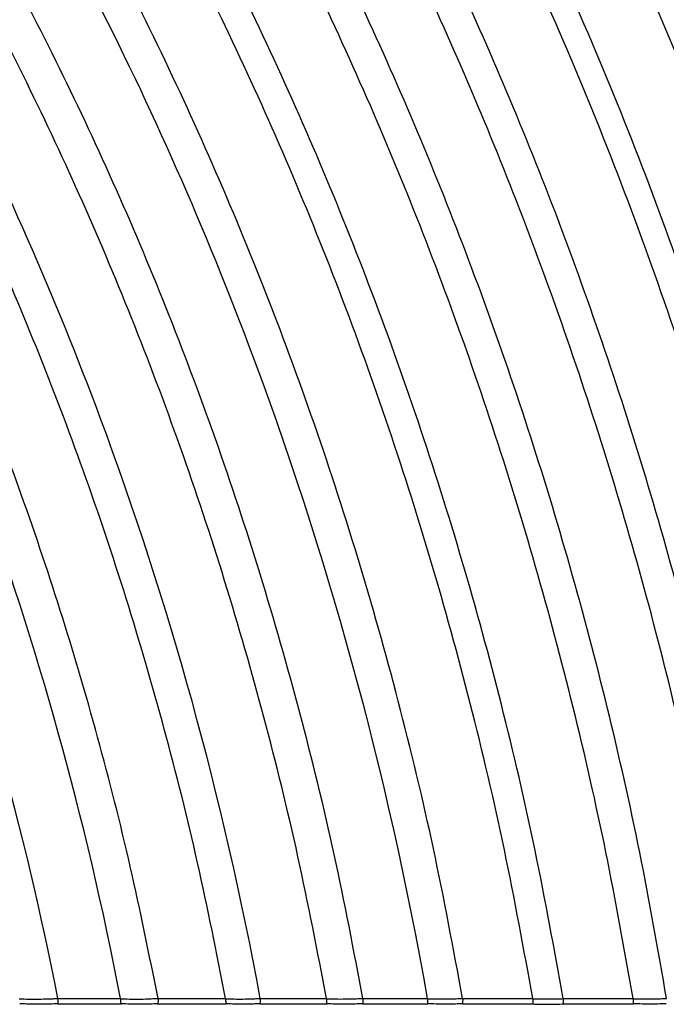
# Model space of a CAD drawing. Header units: millimetres. Extents: x 105 to 2940, y 116 to 1558.
# Tile 20 of 33: x 1594 to 1714, y 116 to 299. Entities that reach past the tile are written whole.
import ezdxf

# ---------------------------------------------------------------- set-up
doc = ezdxf.new("R2010")
doc.units = ezdxf.units.MM
doc.layers.add('FORMAT', color=7, linetype='Continuous')
doc.styles.add('SLDTEXTSTYLE0', font='TXT', dxfattribs={"width": 0.605})
doc.dimstyles.new('SLDDIMSTYLE0', dxfattribs={"dimtxt": 3.081982, "dimasz": 2, "dimexe": 0, "dimexo": 0.0625, "dimgap": 0.770496, "dimtad": 1, "dimdec": 0, "dimrnd": 1e-09, "dimzin": 12, "dimdsep": 46, "dimtxsty": 'SLDTEXTSTYLE0', "dimsah": 1, "dimcen": 0.09, "dimadec": 0, "dimazin": 3, "dimtfac": 1, "dimtofl": 0, "dimtmove": 0, "dimatfit": 3, "dimfxl": 0, "dimfrac": 2, "dimtolj": 1, "dimtzin": 12, "dimarcsym": 0})

# ---------------------------------------------------------------- blocks, each defined once
blk = doc.blocks.new('_D_6')
at = {"layer": 'FORMAT'}
for p, q in [((1677.08, 650.44), (2159.9, 650.44)), ((2158.91, 650.44), (2158.91, 116.91)), ((2045.75, 116.91), (2159.9, 116.91))]:
    blk.add_line(p, q, dxfattribs=at)
for points in [[(2158.91, 650.44), (2158.41, 648.44), (2159.41, 648.44)], [(2158.91, 116.91), (2159.41, 118.91), (2158.41, 118.91)]]:
    blk.add_solid(points, dxfattribs=at)
at = {"layer": 'FORMAT', "insert": (2154.82, 380.15), "char_height": 3.175, "attachment_point": 1, "rotation": 90, "style": 'SLDTEXTSTYLE0'}
blk.add_mtext('534', dxfattribs=at)

msp = doc.modelspace()

# ---------------------------------------------------------------- linework, layer by layer
at = {"color": 7, "linetype": 'Continuous', "lineweight": 25}
for p, q in [((1601.214, 115.91), (1612.995, 115.91)), ((1601.282, 116.942), (1601.285, 116.91)), ((1601.285, 116.91), (1612.923, 116.91)), ((1612.923, 116.91), (1612.926, 116.87)), ((1619.801, 115.91), (1632.49, 115.91)), ((1619.867, 116.94), (1619.87, 116.91)), ((1619.87, 116.91), (1632.42, 116.91)), ((1632.42, 116.91), (1632.423, 116.872)), ((1638.783, 115.91), (1651.213, 115.91)), ((1638.847, 116.938), (1638.85, 116.91)), ((1638.85, 116.91), (1651.151, 116.91)), ((1651.151, 116.91), (1651.153, 116.877)), ((1657.847, 115.91), (1669.948, 115.91)), ((1657.904, 116.935), (1657.907, 116.91)), ((1657.907, 116.91), (1669.889, 116.91)), ((1669.889, 116.91), (1669.891, 116.88)), ((1676.358, 115.91), (1689.497, 115.91)), ((1676.413, 116.933), (1676.416, 116.91)), ((1676.416, 116.91), (1689.438, 116.91)), ((1689.438, 116.91), (1689.44, 116.881)), ((1695.011, 115.91), (1708.097, 115.91)), ((1695.067, 116.932), (1695.069, 116.91)), ((1695.069, 116.91), (1708.045, 116.91)), ((1708.045, 116.91), (1708.047, 116.885))]:
    msp.add_line(p, q, dxfattribs=at)
at = {"color": 7, "linetype": 'Continuous', "lineweight": 25, "flags": 128}
for points in [[(1651.153, 116.877), (1651.156, 116.877), (1651.156, 116.877)], [(1689.44, 116.881), (1689.443, 116.88), (1689.443, 116.88)]]:
    msp.add_lwpolyline(points, dxfattribs=at)
at = {"color": 7, "linetype": 'Continuous', "lineweight": 25}
for points, knots in [([(1601.282, 116.942), (1595.09, 148.616), (1573.726, 224.602), (1528.374, 313.489), (1473.467, 385.324), (1423.727, 434.477), (1386.343, 462.538), (1366.299, 475.435), (1364.197, 476.765)], [0.54134414, 0.54134414, 0.54134414, 0.54134414, 0.5625, 0.59375, 0.6125, 0.63125, 0.65, 0.65219388, 0.65219388, 0.65219388, 0.65219388]), ([(1612.923, 116.91), (1606.507, 150.385), (1584.45, 229.033), (1537.55, 320.506), (1481.385, 393.699), (1433.357, 440.985), (1400.434, 466.229), (1385.273, 476.605)], [0.54058815, 0.54058815, 0.54058815, 0.54058815, 0.5625, 0.59375, 0.6125, 0.63125, 0.64683388, 0.64683388, 0.64683388, 0.64683388]), ([(1619.867, 116.94), (1618.219, 125.115), (1614.938, 141.392), (1608.822, 165.411), (1601.908, 188.929), (1594.156, 211.861), (1585.676, 234.026), (1576.519, 255.401), (1566.738, 275.985), (1556.308, 295.904), (1544.574, 316.348), (1531.42, 337.177), (1516.744, 358.223), (1501.37, 378.255), (1485.371, 397.241), (1468.809, 415.152), (1451.653, 432.091), (1433.935, 448.024), (1415.766, 463.016), (1403.217, 472.21), (1397, 476.765)], [0, 0, 0, 0, 0.0576821, 0.1148437, 0.1713901, 0.2272219, 0.2822499, 0.335514, 0.3880412, 0.4398649, 0.4910148, 0.5510633, 0.6102173, 0.6684423, 0.725686, 0.7819087, 0.8371322, 0.8924069, 0.9466949, 1, 1, 1, 1]), ([(1632.42, 116.91), (1630.754, 125.335), (1627.436, 142.112), (1621.211, 166.874), (1614.153, 191.127), (1606.22, 214.779), (1597.528, 237.643), (1588.127, 259.69), (1578.075, 280.92), (1567.345, 301.46), (1555.264, 322.539), (1541.712, 344.013), (1526.579, 365.707), (1510.717, 386.354), (1494.2, 405.919), (1477.095, 424.369), (1460.905, 440.299), (1445.845, 453.956), (1432.116, 465.636), (1422.701, 472.972), (1418.025, 476.616)], [0, 0, 0, 0, 0.0601534, 0.1197811, 0.1787821, 0.2370507, 0.2944871, 0.3500789, 0.4048992, 0.4589851, 0.5123692, 0.5750451, 0.6367961, 0.6975881, 0.7573656, 0.8160859, 0.8737701, 0.9164028, 0.9584782, 1, 1, 1, 1]), ([(1638.847, 116.938), (1631.963, 154.394), (1608.365, 238.947), (1558.015, 336.157), (1499.043, 412.378), (1458.026, 452.453), (1433.831, 472.312), (1428.178, 476.765)], [0.539021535, 0.539021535, 0.539021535, 0.539021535, 0.5625, 0.59375, 0.6125, 0.63125, 0.636906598, 0.636906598, 0.636906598, 0.636906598]), ([(1651.151, 116.91), (1649.457, 125.707), (1646.084, 143.227), (1639.7, 169.094), (1632.431, 194.438), (1624.23, 219.164), (1615.221, 243.068), (1605.458, 266.117), (1595.001, 288.307), (1583.825, 309.773), (1571.228, 331.799), (1557.08, 354.233), (1541.266, 376.893), (1524.676, 398.456), (1507.386, 418.881), (1489.472, 438.141), (1473.342, 453.915), (1459.359, 466.656), (1451.501, 473.321), (1447.593, 476.636)], [0, 0, 0, 0, 0.0637132, 0.126896, 0.1894383, 0.251225, 0.3121419, 0.3710975, 0.4292316, 0.4865861, 0.543199, 0.6096722, 0.6751777, 0.7396826, 0.8031271, 0.8654634, 0.9267119, 0.9635498, 1, 1, 1, 1]), ([(1657.904, 116.935), (1656.201, 125.865), (1652.809, 143.652), (1646.368, 169.915), (1639.022, 195.652), (1630.725, 220.763), (1621.602, 245.04), (1611.709, 268.45), (1601.107, 290.985), (1589.77, 312.784), (1577.655, 333.98), (1564.781, 354.552), (1551.17, 374.471), (1536.959, 393.58), (1522.197, 411.852), (1506.938, 429.266), (1491.212, 445.787), (1474.911, 461.685), (1463.525, 471.697), (1457.762, 476.765)], [0, 0, 0, 0, 0.0649504, 0.1293696, 0.1931445, 0.2561561, 0.3182858, 0.3784139, 0.4377029, 0.4961967, 0.5539348, 0.6121084, 0.6695603, 0.7262787, 0.7822266, 0.8373639, 0.8916725, 0.9451727, 1, 1, 1, 1]), ([(1669.889, 116.91), (1662.495, 159.154), (1637.051, 250.818), (1582.536, 354.911), (1523.942, 429.966), (1490.758, 463.158), (1475.795, 476.646)], [0.53729016, 0.53729016, 0.53729016, 0.53729016, 0.5625, 0.59375, 0.6125, 0.627123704, 0.627123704, 0.627123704, 0.627123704]), ([(1676.413, 116.933), (1674.685, 126.229), (1671.243, 144.749), (1664.649, 172.103), (1657.098, 198.918), (1648.538, 225.09), (1639.105, 250.397), (1628.856, 274.798), (1617.855, 298.285), (1606.079, 321.001), (1593.48, 343.085), (1580.079, 364.515), (1565.9, 385.263), (1551.084, 405.164), (1535.684, 424.191), (1519.754, 442.316), (1503.339, 459.519), (1491.677, 470.798), (1485.586, 476.432), (1485.226, 476.765)], [0, 0, 0, 0, 0.0683841, 0.1362363, 0.2034342, 0.2698494, 0.3353509, 0.3987391, 0.4612388, 0.5228994, 0.5837654, 0.6450955, 0.7056736, 0.7654907, 0.8245074, 0.8826809, 0.93999, 0.9964552, 1, 1, 1, 1]), ([(1689.438, 116.91), (1687.758, 126.13), (1684.411, 144.505), (1678.007, 171.667), (1670.67, 198.326), (1662.353, 224.384), (1653.185, 249.62), (1643.219, 273.989), (1632.52, 297.476), (1621.062, 320.223), (1608.798, 342.371), (1595.744, 363.901), (1581.923, 384.787), (1567.464, 404.868), (1552.422, 424.126), (1536.829, 442.516), (1520.792, 460.077), (1509.611, 471.152), (1504.06, 476.65)], [0, 0, 0, 0, 0.0683219, 0.1361533, 0.203379, 0.2698779, 0.3355244, 0.3990866, 0.4617776, 0.5236465, 0.5847377, 0.6463156, 0.7071633, 0.7672944, 0.826678, 0.8852748, 0.9430477, 1, 1, 1, 1]), ([(1695.067, 116.932), (1693.409, 126.113), (1690.104, 144.41), (1683.784, 171.466), (1676.545, 198.036), (1668.337, 224.023), (1659.29, 249.207), (1649.456, 273.541), (1638.895, 297.009), (1627.584, 319.751), (1615.475, 341.909), (1602.584, 363.463), (1588.931, 384.392), (1574.642, 404.534), (1559.769, 423.872), (1544.344, 442.365), (1528.472, 460.049), (1517.4, 471.219), (1511.903, 476.765)], [0, 0, 0, 0, 0.0681907, 0.1359091, 0.203043, 0.2694748, 0.3350822, 0.3986242, 0.4613041, 0.5231703, 0.5842673, 0.6458597, 0.7067311, 0.766903, 0.8263509, 0.885037, 0.9429227, 1, 1, 1, 1]), ([(1708.045, 116.91), (1706.437, 125.993), (1703.231, 144.103), (1697.107, 170.903), (1690.093, 197.252), (1682.141, 223.059), (1673.374, 248.107), (1663.842, 272.347), (1653.603, 295.755), (1642.633, 318.471), (1630.236, 341.86), (1616.274, 365.783), (1600.613, 390.076), (1584.123, 413.35), (1566.846, 435.556), (1548.936, 456.735), (1536.32, 470.057), (1530.061, 476.667)], [0, 0, 0, 0, 0.067895, 0.1353609, 0.2022894, 0.2685702, 0.3340886, 0.3975922, 0.4602538, 0.5221205, 0.5832362, 0.6550672, 0.7259508, 0.7959264, 0.8649632, 0.9330048, 1, 1, 1, 1]), ([(1714.269, 116.929), (1712.682, 125.973), (1709.518, 144.006), (1703.479, 170.704), (1696.562, 196.966), (1688.719, 222.702), (1680.071, 247.699), (1670.669, 271.906), (1660.568, 295.297), (1649.744, 318.009), (1637.509, 341.409), (1623.728, 365.362), (1608.264, 389.706), (1591.974, 413.056), (1574.897, 435.364), (1557.185, 456.672), (1544.702, 470.101), (1538.508, 476.765)], [0, 0, 0, 0, 0.0677609, 0.1351155, 0.2019531, 0.2681666, 0.3336448, 0.3971334, 0.4597896, 0.5216591, 0.5827853, 0.6546391, 0.7255563, 0.7955834, 0.8647021, 0.9328592, 1, 1, 1, 1]), ([(1726.633, 116.91), (1725.089, 125.871), (1722.009, 143.746), (1716.139, 170.23), (1709.414, 196.308), (1701.789, 221.894), (1693.379, 246.777), (1684.234, 270.907), (1674.406, 294.252), (1663.872, 316.945), (1651.961, 340.354), (1638.539, 364.35), (1623.47, 388.779), (1607.582, 412.258), (1590.912, 434.747), (1573.599, 456.288), (1561.389, 469.912), (1555.327, 476.676)], [0, 0, 0, 0, 0.0674954, 0.1346359, 0.2012984, 0.2673818, 0.3327809, 0.3962431, 0.4588952, 0.5207757, 0.5819276, 0.6538306, 0.7248174, 0.7949408, 0.8642106, 0.9325814, 1, 1, 1, 1]), ([(1732.649, 116.928), (1731.124, 125.855), (1728.081, 143.664), (1722.285, 170.06), (1715.645, 196.064), (1708.115, 221.59), (1699.809, 246.43), (1690.777, 270.533), (1681.068, 293.865), (1670.661, 316.557), (1658.892, 339.978), (1645.626, 364), (1630.731, 388.475), (1615.02, 412.018), (1598.527, 434.592), (1581.392, 456.242), (1569.301, 469.955), (1563.297, 476.765)], [0, 0, 0, 0, 0.0673723, 0.1344167, 0.2010003, 0.2670249, 0.332388, 0.3958388, 0.4584916, 0.5203796, 0.5815455, 0.6534733, 0.7244937, 0.7946607, 0.8639956, 0.9324591, 1, 1, 1, 1]), ([(1746.191, 116.91), (1744.525, 126.778), (1741.2, 146.468), (1734.737, 175.623), (1727.262, 204.309), (1718.727, 232.412), (1709.213, 259.851), (1698.76, 286.552), (1687.413, 312.469), (1675.026, 337.976), (1661.584, 363.033), (1647.08, 387.592), (1631.772, 411.26), (1615.686, 434.005), (1598.956, 455.873), (1587.142, 469.77), (1581.273, 476.675)], [0, 0, 0, 0, 0.0748717, 0.1493877, 0.22335, 0.2966281, 0.3690862, 0.4405914, 0.511115, 0.5807165, 0.6527055, 0.7238057, 0.7940712, 0.8635426, 0.932201, 1, 1, 1, 1]), ([(1751.007, 116.928), (1749.356, 126.769), (1746.061, 146.409), (1739.659, 175.497), (1732.255, 204.13), (1723.799, 232.193), (1714.372, 259.606), (1704.014, 286.295), (1692.77, 312.212), (1680.491, 337.73), (1667.167, 362.809), (1652.787, 387.403), (1637.607, 411.118), (1621.651, 433.924), (1605.05, 455.868), (1593.325, 469.828), (1587.498, 476.765)], [0, 0, 0, 0, 0.07476919, 0.14921077, 0.2231142, 0.29635162, 0.36879008, 0.44029653, 0.51082965, 0.58044644, 0.6524573, 0.72358525, 0.79388454, 0.86339902, 0.93211906, 1, 1, 1, 1]), ([(1764.732, 116.91), (1763.125, 126.668), (1759.917, 146.152), (1753.694, 175.035), (1746.493, 203.499), (1738.268, 231.429), (1729.094, 258.75), (1719.012, 285.387), (1708.063, 311.288), (1696.103, 336.821), (1683.12, 361.946), (1669.101, 386.62), (1654.294, 410.449), (1638.72, 433.409), (1622.5, 455.547), (1611.036, 469.67), (1605.336, 476.691)], [0, 0, 0, 0, 0.0744754, 0.1487088, 0.2224473, 0.2955701, 0.3679515, 0.4394627, 0.5100286, 0.5796939, 0.6517715, 0.7229822, 0.7933798, 0.863013, 0.9318984, 1, 1, 1, 1]), ([(1770.35, 116.925), (1769.409, 123.089), (1768.393, 129.258), (1758.256, 186.594), (1727.461, 294.449), (1668.461, 403.838), (1624.551, 462.048), (1612.486, 476.765)], [0.53262912, 0.53262912, 0.53262912, 0.53262912, 0.535842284, 0.535842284, 0.5625, 0.59375, 0.604988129, 0.604988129, 0.604988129, 0.604988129]), ([(1783.26, 116.91), (1781.708, 126.566), (1778.606, 145.863), (1772.606, 174.499), (1765.656, 202.762), (1757.715, 230.536), (1748.854, 257.75), (1739.112, 284.329), (1728.526, 310.219), (1716.958, 335.779), (1704.395, 360.971), (1690.822, 385.751), (1676.478, 409.728), (1661.377, 432.879), (1645.635, 455.255), (1634.498, 469.576), (1628.959, 476.699)], [0, 0, 0, 0, 0.0740925, 0.1480679, 0.2216006, 0.2945785, 0.3668849, 0.4383992, 0.5090184, 0.578756, 0.6509282, 0.7222519, 0.792781, 0.8625645, 0.9316414, 1, 1, 1, 1]), ([(1788.719, 116.924), (1787.182, 126.553), (1784.109, 145.801), (1778.17, 174.374), (1771.288, 202.587), (1763.424, 230.322), (1754.647, 257.51), (1744.996, 284.077), (1734.509, 309.967), (1723.047, 335.54), (1710.597, 360.753), (1697.145, 385.567), (1682.926, 409.587), (1667.953, 432.794), (1652.341, 455.238), (1641.294, 469.613), (1635.799, 476.765)], [0, 0, 0, 0, 0.0739832, 0.1478875, 0.2213633, 0.2943009, 0.3665855, 0.4380995, 0.5087355, 0.5784953, 0.650696, 0.722053, 0.7926202, 0.8624466, 0.9315739, 1, 1, 1, 1]), ([(1802.992, 116.91), (1801.679, 125.874), (1800.212, 134.849), (1788.989, 197.053), (1756.532, 309.295), (1699.44, 414.316), (1660.089, 468.328), (1653.717, 476.695)], [0.53134913, 0.53134913, 0.53134913, 0.53134913, 0.535842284, 0.535842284, 0.5625, 0.59375, 0.599629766, 0.599629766, 0.599629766, 0.599629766]), ([(1806.902, 116.924), (1805.414, 126.462), (1802.436, 145.545), (1796.696, 173.9), (1790.037, 201.938), (1782.426, 229.536), (1773.927, 256.628), (1764.575, 283.145), (1754.412, 309.027), (1743.297, 334.628), (1731.219, 359.903), (1718.163, 384.813), (1704.356, 408.964), (1689.808, 432.338), (1674.627, 454.985), (1663.877, 469.528), (1658.528, 476.765)], [0, 0, 0, 0, 0.0736197, 0.1472956, 0.2205875, 0.2933929, 0.3656049, 0.437113, 0.5078067, 0.5776455, 0.6499448, 0.7214156, 0.7921112, 0.8620804, 0.931368, 1, 1, 1, 1]), ([(1821.43, 116.91), (1821.261, 118.092), (1819.728, 128.636), (1817.986, 139.195), (1806.359, 202.965), (1772.963, 317.686), (1716.886, 420.41), (1679.92, 472.05), (1676.508, 476.705)], [0.530670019, 0.530670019, 0.530670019, 0.530670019, 0.53125, 0.535842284, 0.535842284, 0.5625, 0.59375, 0.596884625, 0.596884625, 0.596884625, 0.596884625]), ([(1825.327, 116.922), (1823.663, 127.727), (1820.334, 149.35), (1813.742, 181.45), (1806, 213.15), (1797.072, 244.282), (1787.045, 274.754), (1775.968, 304.474), (1764.219, 332.583), (1751.94, 359.11), (1739.258, 384.113), (1725.839, 408.388), (1711.693, 431.919), (1696.922, 454.754), (1686.456, 469.45), (1681.247, 476.765)], [0, 0, 0, 0, 0.0837702, 0.1676477, 0.2510417, 0.3338065, 0.4157901, 0.4968358, 0.5768159, 0.6492191, 0.7208073, 0.7916329, 0.8617448, 0.9311875, 1, 1, 1, 1]), ([(1594.119, 116.867), (1595.298, 116.822), (1596.499, 116.805), (1598.302, 116.824), (1598.902, 116.837), (1599.799, 116.868), (1600.097, 116.88), (1600.691, 116.908), (1600.987, 116.926), (1601.282, 116.942)], [0, 0, 0, 0, 0.5, 0.5, 0.75, 0.75, 0.875, 0.875, 1, 1, 1, 1]), ([(1594.199, 115.921), (1594.202, 115.927), (1594.206, 115.933), (1594.209, 115.943), (1594.21, 115.944)], [0, 0, 0, 0, 0.86941291, 1, 1, 1, 1]), ([(1601.189, 115.944), (1600.741, 115.923), (1599.666, 115.872), (1597.898, 115.844), (1596.007, 115.863), (1594.776, 115.918), (1594.21, 115.944)], [0, 0, 0, 0, 0.1940281, 0.4666232, 0.7546175, 1, 1, 1, 1]), ([(1601.204, 115.916), (1601.199, 115.922), (1601.194, 115.93), (1601.189, 115.943), (1601.189, 115.944)], [0, 0, 0, 0, 0.9068658, 1, 1, 1, 1]), ([(1601.285, 116.91), (1601.287, 116.798), (1601.291, 116.574), (1601.282, 116.275), (1601.263, 116.051), (1601.24, 115.922), (1601.221, 115.922), (1601.214, 115.922)], [0, 0, 0, 0, 0.2133792, 0.4267448, 0.6402384, 0.8544745, 1, 1, 1, 1]), ([(1612.926, 116.87), (1612.925, 116.758), (1612.922, 116.535), (1612.932, 116.244), (1612.95, 116.027), (1612.977, 115.908), (1613.001, 115.904), (1613.015, 115.933), (1613.019, 115.943), (1613.019, 115.944)], [0, 0, 0, 0, 0.1869782, 0.3739513, 0.5610655, 0.7488117, 0.937407, 0.9918676, 1, 1, 1, 1]), ([(1612.926, 116.87), (1612.927, 116.87), (1612.929, 116.87), (1612.93, 116.87), (1612.93, 116.87)], [0, 0, 0, 0, 0.9859543, 1, 1, 1, 1]), ([(1612.93, 116.87), (1612.93, 116.87), (1613.325, 116.87), (1614.795, 116.804), (1616.59, 116.825), (1618.351, 116.845), (1619.481, 116.94), (1619.867, 116.94), (1619.867, 116.94)], [0, 0, 0, 0, 0.00000604, 0.24007074, 0.53382709, 0.81474339, 0.99999045, 1, 1, 1, 1]), ([(1619.776, 115.944), (1619.343, 115.924), (1618.301, 115.876), (1616.596, 115.849), (1614.765, 115.867), (1613.573, 115.919), (1613.019, 115.944)], [0, 0, 0, 0, 0.1939365, 0.4667661, 0.7522263, 1, 1, 1, 1]), ([(1619.791, 115.916), (1619.786, 115.922), (1619.781, 115.93), (1619.776, 115.943), (1619.776, 115.944)], [0, 0, 0, 0, 0.9054921, 1, 1, 1, 1]), ([(1619.87, 116.91), (1619.872, 116.798), (1619.875, 116.574), (1619.867, 116.275), (1619.849, 116.051), (1619.826, 115.922), (1619.808, 115.922), (1619.801, 115.922)], [0, 0, 0, 0, 0.2134424, 0.4268918, 0.6404294, 0.8547069, 1, 1, 1, 1]), ([(1632.423, 116.872), (1632.422, 116.761), (1632.42, 116.538), (1632.429, 116.246), (1632.447, 116.028), (1632.473, 115.909), (1632.496, 115.904), (1632.51, 115.933), (1632.513, 115.943), (1632.514, 115.944)], [0, 0, 0, 0, 0.18678912, 0.37357308, 0.56047837, 0.74799244, 0.93628882, 0.99174292, 1, 1, 1, 1]), ([(1632.423, 116.872), (1632.425, 116.872), (1632.426, 116.872), (1632.427, 116.872), (1632.427, 116.872)], [0, 0, 0, 0, 0.9850945, 1, 1, 1, 1]), ([(1632.427, 116.872), (1633.485, 116.835), (1634.561, 116.821), (1636.176, 116.837), (1636.713, 116.849), (1637.517, 116.875), (1637.784, 116.886), (1638.317, 116.91), (1638.582, 116.925), (1638.847, 116.938)], [0, 0, 0, 0, 0.5, 0.5, 0.75, 0.75, 0.875, 0.875, 1, 1, 1, 1]), ([(1638.758, 115.944), (1638.364, 115.926), (1637.404, 115.883), (1635.844, 115.859), (1634.147, 115.875), (1633.041, 115.921), (1632.514, 115.944)], [0, 0, 0, 0, 0.1912588, 0.4651153, 0.7448743, 1, 1, 1, 1]), ([(1638.85, 116.91), (1638.851, 116.798), (1638.855, 116.574), (1638.846, 116.275), (1638.829, 116.048), (1638.803, 115.917), (1638.779, 115.901), (1638.764, 115.93), (1638.759, 115.943), (1638.758, 115.944)], [0, 0, 0, 0, 0.18292226, 0.36583877, 0.54885608, 0.7324324, 0.91680012, 0.99197941, 1, 1, 1, 1]), ([(1651.153, 116.877), (1651.152, 116.766), (1651.15, 116.543), (1651.158, 116.249), (1651.174, 116.034), (1651.193, 115.917), (1651.208, 115.922), (1651.213, 115.924)], [0, 0, 0, 0, 0.2183099, 0.4366173, 0.6550474, 0.8740301, 1, 1, 1, 1]), ([(1651.156, 116.877), (1651.157, 116.877), (1651.619, 116.877), (1652.89, 116.821), (1654.695, 116.838), (1656.41, 116.854), (1657.521, 116.935), (1657.904, 116.935), (1657.904, 116.935)], [0, 0, 0, 0, 0.0000098, 0.2290132, 0.5327742, 0.8101042, 0.9999902, 1, 1, 1, 1]), ([(1651.224, 115.92), (1651.227, 115.926), (1651.23, 115.933), (1651.234, 115.943), (1651.234, 115.944)], [0, 0, 0, 0, 0.867904, 1, 1, 1, 1]), ([(1657.825, 115.944), (1657.394, 115.927), (1656.373, 115.886), (1654.687, 115.864), (1652.913, 115.88), (1651.75, 115.924), (1651.234, 115.944)], [0, 0, 0, 0, 0.19750755, 0.4677774, 0.76392606, 1, 1, 1, 1]), ([(1657.838, 115.916), (1657.834, 115.923), (1657.83, 115.93), (1657.826, 115.943), (1657.825, 115.944)], [0, 0, 0, 0, 0.8973535, 1, 1, 1, 1]), ([(1657.907, 116.91), (1657.908, 116.798), (1657.912, 116.574), (1657.904, 116.274), (1657.889, 116.05), (1657.868, 115.922), (1657.853, 115.922), (1657.847, 115.922)], [0, 0, 0, 0, 0.2137741, 0.427545, 0.641388, 0.855789, 1, 1, 1, 1]), ([(1669.891, 116.88), (1669.89, 116.768), (1669.888, 116.545), (1669.895, 116.25), (1669.911, 116.035), (1669.929, 115.917), (1669.943, 115.922), (1669.948, 115.924)], [0, 0, 0, 0, 0.2180605, 0.4361278, 0.6542915, 0.8729661, 1, 1, 1, 1]), ([(1669.891, 116.88), (1669.892, 116.88), (1669.893, 116.88), (1669.894, 116.88), (1669.894, 116.88)], [0, 0, 0, 0, 0.97984828, 1, 1, 1, 1]), ([(1669.894, 116.88), (1669.894, 116.88), (1670.341, 116.88), (1671.571, 116.828), (1673.313, 116.844), (1674.969, 116.859), (1676.043, 116.933), (1676.413, 116.933), (1676.413, 116.933)], [0, 0, 0, 0, 0.0000102, 0.2292245, 0.5329405, 0.8099957, 0.9999898, 1, 1, 1, 1]), ([(1669.959, 115.92), (1669.962, 115.926), (1669.965, 115.932), (1669.968, 115.943), (1669.968, 115.944)], [0, 0, 0, 0, 0.8672067, 1, 1, 1, 1]), ([(1676.338, 115.944), (1675.921, 115.928), (1674.934, 115.891), (1673.305, 115.87), (1671.592, 115.884), (1670.467, 115.926), (1669.968, 115.944)], [0, 0, 0, 0, 0.1975392, 0.4676278, 0.7638226, 1, 1, 1, 1]), ([(1676.35, 115.916), (1676.346, 115.923), (1676.342, 115.93), (1676.338, 115.943), (1676.338, 115.944)], [0, 0, 0, 0, 0.8948369, 1, 1, 1, 1]), ([(1676.416, 116.91), (1676.417, 116.798), (1676.42, 116.574), (1676.413, 116.274), (1676.398, 116.05), (1676.379, 115.922), (1676.364, 115.922), (1676.358, 115.922)], [0, 0, 0, 0, 0.2138553, 0.4277053, 0.6416288, 0.8560439, 1, 1, 1, 1]), ([(1689.44, 116.881), (1689.439, 116.769), (1689.436, 116.545), (1689.444, 116.251), (1689.46, 116.035), (1689.478, 115.916), (1689.492, 115.921), (1689.498, 115.923)], [0, 0, 0, 0, 0.2165741, 0.4331449, 0.6498305, 0.8670207, 1, 1, 1, 1]), ([(1689.443, 116.88), (1689.443, 116.88), (1689.861, 116.88), (1690.932, 116.842), (1692.456, 116.836), (1693.84, 116.922), (1694.769, 116.858), (1695.067, 116.932), (1695.067, 116.932)], [0, 0, 0, 0, 0.0000118, 0.2483807, 0.537456, 0.818961, 0.9999879, 1, 1, 1, 1]), ([(1689.497, 115.913), (1689.855, 115.898), (1690.909, 115.854), (1691.978, 115.854), (1692.685, 115.854)], [0, 0, 0, 0, 0.33919383, 1, 1, 1, 1]), ([(1692.685, 115.854), (1692.708, 115.854), (1693.487, 115.846), (1694.261, 115.879), (1695.012, 115.91)], [0, 0, 0, 0, 0.0298795, 1, 1, 1, 1]), ([(1695.069, 116.91), (1695.07, 116.798), (1695.073, 116.574), (1695.066, 116.274), (1695.051, 116.05), (1695.032, 115.922), (1695.017, 115.922), (1695.011, 115.922)], [0, 0, 0, 0, 0.2139615, 0.427918, 0.6419479, 0.8564698, 1, 1, 1, 1]), ([(1708.047, 116.885), (1708.046, 116.773), (1708.044, 116.549), (1708.051, 116.255), (1708.064, 116.034), (1708.084, 115.911), (1708.101, 115.903), (1708.112, 115.932), (1708.115, 115.942), (1708.115, 115.944)], [0, 0, 0, 0, 0.1859387, 0.3718862, 0.5578896, 0.7442287, 0.9310251, 0.9905808, 1, 1, 1, 1]), ([(1708.047, 116.885), (1708.048, 116.885), (1708.049, 116.885), (1708.049, 116.885), (1708.049, 116.885)], [0, 0, 0, 0, 0.9745857, 1, 1, 1, 1]), ([(1708.049, 116.885), (1708.049, 116.885), (1708.403, 116.885), (1709.574, 116.841), (1711.225, 116.853), (1712.883, 116.867), (1713.911, 116.929), (1714.269, 116.929), (1714.269, 116.929)], [0, 0, 0, 0, 0.0000107, 0.1902918, 0.5326735, 0.8075532, 0.9999893, 1, 1, 1, 1]), ([(1714.202, 115.944), (1713.8, 115.931), (1712.855, 115.899), (1711.221, 115.881), (1709.589, 115.895), (1708.514, 115.931), (1708.115, 115.944)], [0, 0, 0, 0, 0.19933157, 0.46787567, 0.80246107, 1, 1, 1, 1]), ([(1714.213, 115.916), (1714.21, 115.923), (1714.206, 115.93), (1714.203, 115.942), (1714.202, 115.944)], [0, 0, 0, 0, 0.8871423, 1, 1, 1, 1])]:
    msp.add_open_spline(points, degree=3, knots=knots, dxfattribs=at)

# ---------------------------------------------------------------- dimensions: what is measured, and where the dimension line sits
at = {"layer": 'FORMAT'}
dim = msp.add_linear_dim(base=(2158.913, 116.91), p1=(1676.09, 650.444), p2=(2044.76, 116.91), angle=90, dimstyle='SLDDIMSTYLE0', dxfattribs=at)
dim.commit()
dim.dimension.update_dxf_attribs({"geometry": '_D_6', "text_midpoint": (2158.913, 383.677), "dimtype": 160})

doc.saveas('drawing.dxf')
